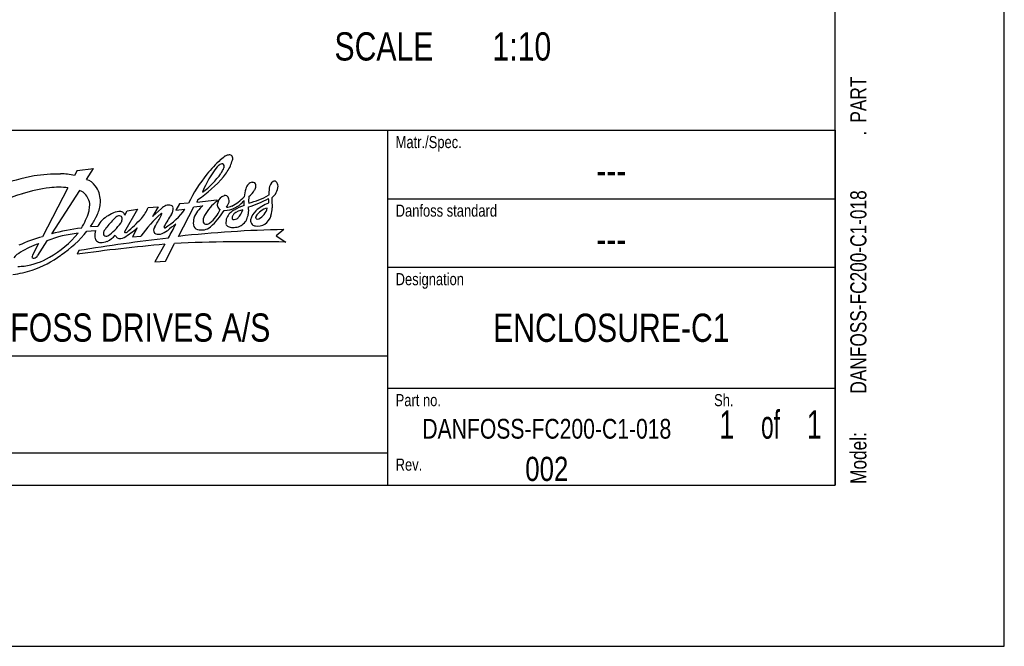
# Model space of a CAD drawing. Extents: x 0 to 594, y 0 to 420.
# Tile 46 of 104: x 472 to 594, y 0 to 78. Entities that reach past the tile are written whole.
import ezdxf
from ezdxf.enums import TextEntityAlignment as Align

# ---------------------------------------------------------------- set-up
doc = ezdxf.new("R2010")
doc.units = 0
doc.header["$LTSCALE"] = 32.67
doc.layers.get('0').update_dxf_attribs({"linetype": 'CONTINUOUS'})
doc.styles.get("Standard").update_dxf_attribs({"font": 'txt', "width": 0.8})

# ---------------------------------------------------------------- blocks, each defined once
blk = doc.blocks.new('FORMAT_BL0', base_point=(477.8, 42.53))
at = {"color": 3, "linetype": 'CONTINUOUS'}
for p, q in [((478.99, 59.02), (478.67, 58.38)), ((478.99, 59.02), (481.04, 59.24)), ((480.17, 57.87), (481.04, 59.24)), ((477.85, 56.85), (474.69, 50.78)), ((479.27, 56.53), (475.82, 51.16)), ((493.96, 55.39), (493.84, 55.09)), ((493.84, 55.09), (496.33, 55.38)), ((496.33, 55.38), (496.36, 55.2)), ((486.49, 54.19), (484.88, 51.42)), ((484.91, 53.46), (485.2, 53.99)), ((485.2, 53.99), (486.49, 54.19)), ((487.82, 54.41), (489.03, 54.52)), ((489.03, 54.52), (488.35, 53.32)), ((488.35, 53.32), (489.46, 54.3)), ((491.68, 54.89), (491.25, 54.09)), ((491.25, 54.09), (492.37, 54.19)), ((491.56, 50.84), (493.48, 54.48)), ((492.79, 54.95), (491.68, 54.89)), ((493.48, 54.48), (494.59, 54.64)), ((480.21, 51.47), (481.28, 51.57)), ((480.64, 52.05), (481.55, 52.1)), ((486.45, 51.89), (485.84, 50.77)), ((504.61, 51.69), (503.68, 50.9)), ((475.24, 50.3), (474.09, 48.47)), ((485.84, 50.77), (486.91, 50.87)), ((503.68, 50.9), (504.89, 50.12)), ((474.2, 49.94), (473.44, 48.49)), ((479.19, 49.08), (478.98, 48.62)), ((489.87, 49.86), (488.64, 47.68)), ((489.96, 47.75), (491.05, 49.94)), ((488.64, 47.68), (489.96, 47.75))]:
    blk.add_line(p, q, dxfattribs=at)
for centre, radius, start, end in [((508.02, 48.2), 16.55, 132.7678, 141.3405), ((502.39, 53.41), 8.92, 123.9219, 128.9859), ((497.93, 59.88), 1.06, 94.9156, 118.9133), ((497.87, 60.5), 0.445, 37.9594, 94.4524), ((487.53, 63.52), 11.2, 339.3288, 343.2604), ((497.66, 60.49), 0.628, 342.3871, 26.7521), ((507.16, 51.05), 13.69, 142.1212, 157.2787), ((488.92, 64.17), 9.65, 305.6229, 325.1023), ((497.43, 58.6), 1.37, 127.2624, 141.2908), ((497.05, 59.08), 0.753, 90.658, 126.7544), ((494.63, 60.31), 2.75, 322.9953, 339.5719), ((497, 59.61), 0.229, 7.1206, 79.5655), ((490.49, 63.43), 8.45, 322.0822, 332.8248), ((495.77, 59.56), 1.46, 351.6519, 2.8594), ((478.01, 34.27), 24.45, 100.269, 110.9049), ((476.8, 37.57), 21, 89.6723, 98.6437), ((477.07, 52), 6.58, 75.9095, 91.2841), ((479.63, 55.97), 1.97, 35.2548, 74.2653), ((508.6, 47.34), 17.54, 140.352, 154.3042), ((484.23, 69.56), 17.19, 304.4938, 318.8006), ((500.86, 56.61), 0.942, 99.1749, 130.5996), ((500.72, 56.81), 0.727, 62.9892, 90.4831), ((500.72, 57.15), 0.45, 344.5972, 42.6678), ((503.91, 56.75), 1.08, 124.9919, 177.6651), ((503.46, 57.37), 0.319, 49.6305, 122.6069), ((503.28, 57.1), 0.635, 356.4431, 53.1022), ((478.28, 36.32), 20.72, 97.5279, 107.086), ((476.64, 47.54), 9.39, 82.557, 96.5165), ((479, 55.26), 1.3, 33.2943, 78.3487), ((479.27, 55.48), 2.55, 16.8293, 39.5295), ((478.31, 55.13), 3.57, 3.8765, 17.7765), ((504.78, 55.17), 5.11, 162.2455, 173.7012), ((501.1, 56.44), 1.23, 134.0948, 166.5724), ((498.65, 57.9), 2.69, 307.7549, 331.2624), ((500.23, 57.1), 0.926, 327.7373, 356.0266), ((784.38, 32.62), 282.59, 175.0921, 175.2663), ((502.02, 57.17), 1.9, 305.8525, 356.7917), ((476.5, 41.37), 15.37, 106.2482, 124.9594), ((477.92, 54.35), 2.7, 21.1926, 36.8022), ((479.05, 54.75), 1.51, 350.2925, 22.4237), ((479.86, 55.14), 2.03, 346.0715, 6.5596), ((499.4, 50.93), 5.24, 125.4276, 151.6769), ((497.08, 54.76), 0.71, 156.7269, 195.7096), ((497.61, 54.73), 1.22, 109.1468, 165.4571), ((497.33, 55.25), 0.653, 71.1581, 100.6058), ((491.83, 57.64), 6.53, 330.6961, 336.9361), ((497.21, 55.33), 0.626, 12.3213, 58.1903), ((496.8, 55.24), 1.05, 351.2783, 12.3026), ((495.84, 59.36), 5.3, 296.0537, 316.7157), ((497.3, 57.18), 3.07, 295.5, 321.7071), ((495.85, 55), 3.87, 355.119, 4.1234), ((496.1, 67.87), 14.01, 287.231, 298.306), ((503.16, 55.3), 2.9, 170.6701, 186.7315), ((497.55, 65.45), 10.84, 284.5602, 298.6483), ((499.66, 55.26), 3.1, 354.1192, 4.9525), ((555.07, 57.72), 51.98, 182.2989, 183.6689), ((472.38, 56.26), 8.4, 328.3996, 343.4453), ((478.14, 54.6), 2.4, 342.0738, 358.0349), ((478.07, 55.17), 3.8, 329.446, 352.1988), ((485.38, 49.44), 4.7, 110.7613, 122.5228), ((484.19, 52.5), 1.42, 71.0618, 109.7041), ((484.29, 53.31), 0.638, 13.7563, 55.4345), ((482.19, 57.01), 6.2, 320.4273, 335.2716), ((490.98, 52.68), 2.22, 115.8967, 133.0831), ((485.21, 59.48), 8.9, 301.7644, 323.5624), ((490.33, 53.39), 1.33, 75.8227, 104.1022), ((490.53, 54.32), 0.384, 12.1063, 71.7042), ((489.77, 54.26), 1.15, 323.3284, 6.5266), ((497.11, 51.65), 3.92, 130.0378, 158.1695), ((493.05, 55.65), 3.97, 307.3705, 337.8449), ((489.95, 58.35), 8.44, 311.4563, 329.414), ((497.03, 54.73), 0.652, 194.1209, 242.2077), ((497.23, 56.93), 2.88, 269.7813, 298.8176), ((497.48, 56.05), 1.6, 271.5609, 295.3447), ((499.73, 51.85), 2.58, 119.8156, 133.818), ((499.94, 51.82), 2.34, 99.8011, 129.8057), ((502.82, 46.29), 8.94, 110.3813, 119.2462), ((496.96, 54.97), 2.71, 317.0284, 341.921), ((496.18, 54.12), 4.09, 352.774, 5.097), ((502.99, 52.2), 2.58, 135.1588, 164.3038), ((504.26, 50.52), 4.68, 109.0514, 131.6471), ((503.15, 52.08), 2.34, 104.0818, 148.1292), ((500.66, 54.78), 1.96, 296.1519, 347.4207), ((491.55, 55.79), 11.73, 348.3187, 353.1645), ((475.89, 55.65), 5.96, 322.8883, 336.1753), ((484.17, 50.78), 2.93, 116.7652, 153.2644), ((492.25, 44.38), 12.23, 134.8984, 142.4077), ((484.65, 52.12), 1.38, 117.5581, 138.2731), ((484.21, 52.97), 0.426, 49.7283, 117.7489), ((483.8, 52.96), 0.767, 321.7198, 356.6653), ((484.07, 53.01), 0.508, 348.9845, 33.7448), ((462.5, 77.19), 34.37, 311.3175, 315.3869), ((500.7, 41.07), 16.92, 131.8597, 144.6002), ((469.45, 63.81), 22.51, 328.373, 332.0643), ((486.08, 55.08), 3.73, 330.8763, 337.1022), ((489.46, 53.64), 0.0562, 349.5391, 143.4383), ((500.49, 46.69), 11.97, 144.9122, 153.2256), ((495.53, 52.53), 2.13, 164.3348, 187.5497), ((496.13, 52.7), 1.52, 151.9676, 184.5137), ((495, 52.77), 0.431, 206.3676, 279.0038), ((500.22, 52.44), 2.77, 165.3821, 181.4073), ((499.41, 52.25), 2.07, 134.994, 154.5471), ((498.57, 53.17), 0.368, 151.895, 218.2268), ((499.5, 52.66), 1.42, 138.0551, 151.6294), ((498.42, 53.78), 0.855, 261.2556, 308.6307), ((498.46, 53.7), 1.75, 288.181, 333.6632), ((497.22, 54.14), 3.05, 336.6165, 349.9772), ((501.34, 52.88), 0.844, 179.0776, 222.1801), ((501.39, 53.2), 0.262, 151.705, 219.1417), ((501.37, 53.43), 0.444, 245.4748, 290.3227), ((500.95, 54.09), 2.2, 307.3775, 341.9687), ((482.26, 27.19), 24.81, 96.3269, 105.0541), ((468.71, 60.82), 14.82, 303.9897, 320.8988), ((482.96, 50.97), 1.78, 160.2703, 188.3427), ((482.84, 51.22), 0.575, 155.7866, 202.5891), ((486.05, 49.26), 4.34, 143.5682, 149.6568), ((479.15, 56.15), 6.4, 304.9795, 325.0754), ((478.09, 61.48), 12.72, 302.0135, 311.0902), ((484.95, 51.37), 0.0813, 148.3251, 305.2558), ((484.79, 52.18), 0.898, 283.2172, 296.8425), ((489.25, 51.58), 0.767, 146.0293, 207.1224), ((488.75, 53.37), 2.31, 284.1157, 309.3254), ((490.09, 51.95), 0.325, 154.315, 175.4777), ((489.85, 51.98), 0.0845, 187.9635, 300.3884), ((496.36, 44.41), 9.44, 122.8842, 130.5632), ((463.31, 66.32), 31.22, 329.8556, 333.3996), ((507.72, -96.76), 148.48, 91.1993, 96.2481), ((494.16, 52.41), 0.759, 192.6025, 250.2667), ((494.44, 53.89), 2.25, 256.2327, 278.597), ((494.51, 53.22), 1.58, 279.5463, 310.7974), ((494.89, 53.4), 1.07, 279.2176, 302.2125), ((498.09, 52.6), 0.676, 199.8242, 235.8577), ((498.33, 53.61), 1.68, 248.5205, 268.1048), ((498.06, 55.75), 3.83, 273.147, 284.2883), ((501.17, 52.76), 0.638, 224.3761, 263.887), ((501.35, 54.14), 2.02, 263.2207, 297.6178), ((479.92, 31.84), 19.66, 105.4423, 114.4982), ((481.01, 34.81), 16.53, 96.5512, 110.4262), ((469.58, 59.01), 12.3, 299.0607, 320.7547), ((522.65, -219.93), 272.49, 96.8162, 99.1781), ((481.82, 50.75), 0.625, 182.896, 229.2625), ((481.9, 50.83), 0.748, 228.8442, 270.3015), ((482.05, 51.74), 1.66, 264.8399, 293.9303), ((482.64, 51.37), 0.504, 228.1668, 290.8428), ((480.82, 53.73), 4, 298.5029, 316.302), ((484.62, 51.42), 1.01, 205.9328, 229.7491), ((484.35, 51.49), 0.932, 245.4976, 301.1141), ((489.05, 52), 0.913, 238.0813, 286.7351), ((500.21, -126.82), 177, 88.4836, 92.9661), ((473.51, 46.16), 3.12, 119.4418, 139.4977), ((477.58, 40), 10.49, 108.7932, 122.2671), ((510.32, -177.73), 228.51, 95.135, 97.8833), ((471.3, 55.24), 8.17, 277.9406, 301.3267), ((474.09, 48.21), 0.708, 157.061, 179.6025), ((473.62, 48.51), 0.376, 230.799, 278.3848), ((468.89, 59.61), 13.73, 289.2016, 306.044), ((473.52, 48.76), 0.643, 284.229, 332.692), ((469.45, 58.9), 12.88, 277.0548, 287.8919), ((471.76, 53.96), 6.84, 268.9529, 275.6416)]:
    blk.add_arc(centre, radius, start, end, dxfattribs=at)
at = {"color": 5, "linetype": 'CONTINUOUS', "width": 0.8}
for s, height, p in [('Matr./Spec.', 1.5, (518.5, 61.78)), ('Danfoss standard', 1.5, (518.5, 53.28)), ('Designation', 1.5, (518.5, 44.78)), ('DANFOSS DRIVES A/S', 3.5, (462.8, 37.78)), ('Part no.', 1.5, (518.5, 29.78)), ('Sh.', 1.5, (558, 29.78)), ('Rev.', 1.5, (518.5, 21.78))]:
    blk.add_text(s, height=height, dxfattribs=at).set_placement(p)

msp = doc.modelspace()

# ---------------------------------------------------------------- linework, layer by layer
at = {"color": 7, "linetype": 'CONTINUOUS'}
for p, q in [((594, 0), (594, 420)), ((573, 20), (573, 400)), ((21, 20), (573, 20)), ((0, 0), (594, 0))]:
    msp.add_line(p, q, dxfattribs=at)
at = {"color": 2, "linetype": 'CONTINUOUS'}
for p, q in [((393, 64), (573, 64)), ((517.5, 64), (517.5, 20)), ((573, 64), (573, 20)), ((517.5, 55.5), (573, 55.5)), ((517.5, 47), (573, 47)), ((393, 36), (517.5, 36)), ((517.5, 32), (573, 32)), ((393, 24), (517.5, 24)), ((393, 20), (573, 20))]:
    msp.add_line(p, q, dxfattribs=at)

# ---------------------------------------------------------------- block references
msp.add_blockref('FORMAT_BL0', (477.801, 42.526), dxfattribs=at)

# ---------------------------------------------------------------- texts
at = {"color": 5, "linetype": 'CONTINUOUS', "width": 0.8}
for s, p in [('SCALE  ', (510.911, 72.639)), ('1:10', (530.511, 72.639))]:
    msp.add_text(s, height=3.5, dxfattribs=at).set_placement(p)
for s, p in [('PART', (576.897, 64.935)), ('.', (576.897, 63.335)), ('DANFOSS-FC200-C1-018', (576.897, 31.335)), ('Model: ', (576.897, 20.135))]:
    msp.add_text(s, height=2, rotation=90, dxfattribs=at).set_placement(p)
at = {"color": 5, "linetype": 'CONTINUOUS'}
for s, height, width, p in [('---', 3.5, 0.8, (545.25, 57.25)), ('---', 3.5, 0.8, (545.25, 48.75)), ('ENCLOSURE-C1', 3.5, 0.8, (545.25, 37.75)), (' of ', 3.5, 0.6, (565, 25.75)), ('DANFOSS-FC200-C1-018', 2.45, 0.8, (537.25, 25.75)), ('1', 3.5, 0.7, (559.575, 25.75)), ('1', 3.5, 0.7, (570.425, 25.75)), ('002', 3, 0.8, (537.25, 20.5))]:
    msp.add_text(s, height=height, dxfattribs=dict(at, width=width)).set_placement(p, align=Align.CENTER)

doc.saveas('drawing.dxf')
